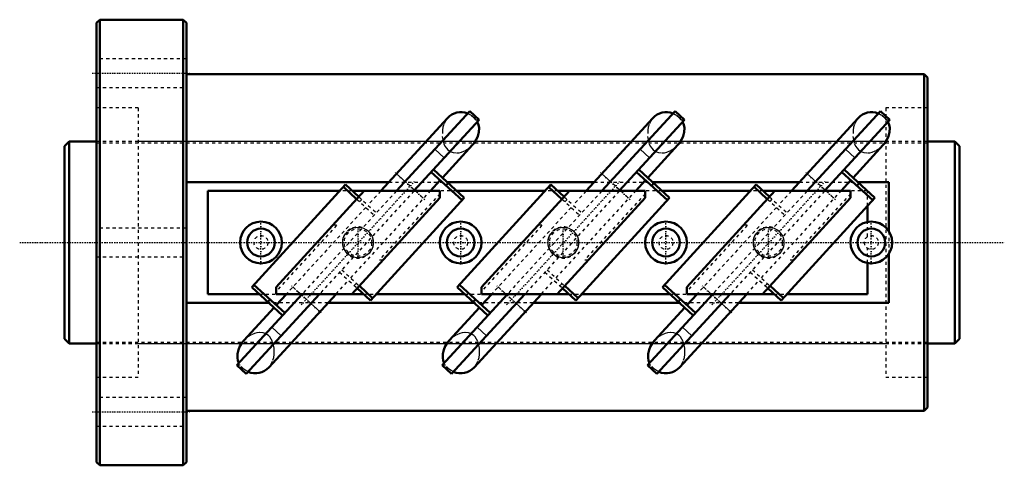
# Model space of a CAD drawing. Header units: millimetres. Extents: x -24 to 283, y -70 to 70.
import ezdxf

# ---------------------------------------------------------------- set-up
doc = ezdxf.new("R2010")
doc.units = ezdxf.units.MM
doc.linetypes.add('Center', pattern=[1.5, 0.45, -0.5, 0.05, -0.5])
doc.linetypes.add('Dashed', pattern=[2, 1, -1])
for name, color, linetype, lineweight in [('2d ConnectionPoints', 7, 'Continuous', 50), ('AM_0', 7, 'Continuous', 50), ('AM_4', 3, 'Continuous', 25), ('AM_5', 3, 'Continuous', 25), ('AM_7', 7, 'Center', 25), ('AM_9', 6, 'Dashed', 25)]:
    doc.layers.add(name, color=color, linetype=linetype, lineweight=lineweight)

# ---------------------------------------------------------------- blocks, each defined once
blk = doc.blocks.new('1_RR0100HBN6316_10_5N_0_in_HBN6316105RRG2279LC00G200_0')
at = {"layer": 'AM_0'}
for p, q in [((1, 69.5), (0, 68.5)), ((0, 68.5), (0, -68.5)), ((27, 69.5), (1, 69.5)), ((1, 69.5), (1, -69.5)), ((27, 69.5), (27, -69.5)), ((28, 68.5), (27, 69.5)), ((28, 68.5), (28, -68.5)), ((258, 52.5), (28, 52.5)), ((258, 52.5), (258, -52.5)), ((259, 51.5), (258, 52.5)), ((259, 51.5), (259, -51.5)), ((116.32, 41), (93.49, 16.07)), ((119.27, 38.3), (116.32, 41)), ((180.32, 41), (157.49, 16.07)), ((183.27, 38.3), (180.32, 41)), ((244.32, 41), (221.49, 16.07)), ((247.27, 38.3), (244.32, 41)), ((109.44, 38.81), (88.61, 16.07)), ((119.27, 38.3), (98.92, 16.07)), ((173.44, 38.81), (152.61, 16.07)), ((183.27, 38.3), (162.92, 16.07)), ((237.44, 38.81), (216.61, 16.07)), ((247.27, 38.3), (226.92, 16.07)), ((107.82, 20.16), (117.23, 30.44)), ((171.82, 20.16), (181.23, 30.44)), ((235.82, 20.16), (245.23, 30.44)), ((104.33, 21.98), (113.96, 13.17)), ((105.01, 22.72), (114.63, 13.91)), ((168.33, 21.98), (177.96, 13.17)), ((169.01, 22.72), (178.63, 13.91)), ((232.33, 21.98), (241.96, 13.17)), ((233.01, 22.72), (242.63, 13.91)), ((28, 18.85), (91.16, 18.85)), ((104.07, 16.07), (107.14, 19.42)), ((109.59, 18.52), (108.92, 17.78)), ((109.24, 18.85), (155.16, 18.85)), ((168.07, 16.07), (171.14, 19.42)), ((173.66, 18.46), (172.99, 17.72)), ((173.24, 18.85), (219.16, 18.85)), ((232.07, 16.07), (235.14, 19.42)), ((237.66, 18.46), (236.99, 17.72)), ((237.24, 18.85), (247, 18.85)), ((247, 3.46), (247, 18.85)), ((34.69, 16.07), (34.69, -16.07)), ((75.8, 16.07), (34.69, 16.07)), ((48.37, -13.91), (77.63, 18.06)), ((55.97, -13.88), (83.38, 16.07)), ((76.95, 17.32), (81.08, 13.55)), ((77.63, 18.06), (81.75, 14.29)), ((107.03, 16.07), (79.81, 16.07)), ((107.03, 16.07), (107.03, 13.88)), ((139.8, 16.07), (112.28, 16.07)), ((141.63, 18.06), (112.37, -13.91)), ((119.97, -13.88), (147.38, 16.07)), ((141.02, 17.26), (141.7, 18)), ((141.02, 17.26), (145.08, 13.55)), ((141.63, 18.06), (145.75, 14.29)), ((171.03, 16.07), (143.81, 16.07)), ((171.03, 16.07), (171.03, 13.88)), ((203.8, 16.07), (176.28, 16.07)), ((176.37, -13.91), (205.63, 18.06)), ((183.97, -13.88), (211.38, 16.07)), ((204.95, 17.32), (209.08, 13.55)), ((205.63, 18.06), (209.75, 14.29)), ((235.03, 16.07), (207.81, 16.07)), ((235.03, 16.07), (235.03, 13.88)), ((240.31, 16.07), (240.28, 16.07)), ((240.31, 16.03), (240.31, 16.07)), ((107.03, 13.88), (79.62, -16.07)), ((114.63, 13.91), (85.37, -18.06)), ((171.03, 13.88), (143.62, -16.07)), ((178.63, 13.91), (149.37, -18.06)), ((235.03, 13.88), (207.62, -16.07)), ((242.63, 13.91), (213.37, -18.06)), ((240.31, 6.39), (240.31, 11.37)), ((247, -18.85), (247, -3.46)), ((240.31, -16.07), (240.31, -6.39)), ((48.37, -13.91), (57.99, -22.72)), ((49.04, -13.17), (58.67, -21.98)), ((55.97, -16.07), (55.97, -13.88)), ((81.25, -14.29), (85.37, -18.06)), ((81.92, -13.55), (86.05, -17.32)), ((112.37, -13.91), (121.99, -22.72)), ((112.44, -13.97), (113.11, -13.23)), ((113.11, -13.23), (122.67, -21.98)), ((119.97, -16.07), (119.97, -13.88)), ((145.25, -14.29), (149.37, -18.06)), ((145.26, -14.27), (149.38, -18.05)), ((145.94, -13.54), (150.06, -17.31)), ((176.37, -13.91), (185.99, -22.72)), ((177.04, -13.17), (186.67, -21.98)), ((183.97, -16.07), (183.97, -13.88)), ((209.25, -14.29), (213.37, -18.06)), ((209.26, -14.27), (213.38, -18.05)), ((209.94, -13.54), (214.06, -17.31)), ((34.69, -16.07), (50.72, -16.07)), ((64.08, -16.07), (43.73, -38.3)), ((69.51, -16.07), (46.68, -41)), ((53.41, -18.52), (54.08, -17.78)), ((53.71, -38.95), (74.66, -16.07)), ((55.97, -16.07), (83.19, -16.07)), ((59.2, -16.07), (56.01, -19.56)), ((87.2, -16.07), (114.72, -16.07)), ((128.08, -16.07), (107.73, -38.3)), ((133.51, -16.07), (110.68, -41)), ((117.41, -18.52), (118.08, -17.78)), ((117.71, -38.95), (138.66, -16.07)), ((119.97, -16.07), (147.19, -16.07)), ((123.2, -16.07), (120.01, -19.56)), ((151.2, -16.07), (178.72, -16.07)), ((192.08, -16.07), (171.73, -38.3)), ((197.51, -16.07), (174.68, -41)), ((181.34, -18.46), (182.01, -17.72)), ((181.71, -38.95), (202.66, -16.07)), ((183.97, -16.07), (211.19, -16.07)), ((187.2, -16.07), (184.01, -19.56)), ((215.2, -16.07), (240.31, -16.07)), ((53.76, -18.85), (28, -18.85)), ((55.33, -20.3), (45.9, -30.6)), ((117.76, -18.85), (72.11, -18.85)), ((119.33, -20.3), (109.9, -30.6)), ((181.76, -18.85), (136.11, -18.85)), ((183.33, -20.3), (173.9, -30.6)), ((247, -18.85), (200.11, -18.85)), ((46.68, -41), (43.73, -38.3)), ((110.68, -41), (107.73, -38.3)), ((174.68, -41), (171.73, -38.3)), ((258, -52.5), (259, -51.5)), ((28, -52.5), (258, -52.5)), ((0, -68.5), (1, -69.5)), ((1, -69.5), (27, -69.5)), ((27, -69.5), (28, -68.5))]:
    blk.add_line(p, q, dxfattribs=at)
for points in [[(117.21, 30.42), (117.68, 30.98), (118.38, 32.04), (118.88, 33.17), (119.19, 34.44), (119.22, 35.72), (119.04, 36.7), (118.67, 37.64)], [(181.21, 30.42), (181.68, 30.98), (182.38, 32.04), (182.88, 33.17), (183.19, 34.44), (183.22, 35.72), (183.04, 36.7), (182.67, 37.64)], [(245.21, 30.42), (245.68, 30.98), (246.38, 32.04), (246.88, 33.17), (247.19, 34.44), (247.22, 35.72), (247.04, 36.7), (246.67, 37.64)], [(45.91, -30.59), (45.38, -31.23), (44.7, -32.29), (44.21, -33.43), (43.93, -34.69), (43.93, -35.97), (44.09, -36.79), (44.38, -37.59)], [(109.91, -30.59), (109.38, -31.23), (108.7, -32.29), (108.21, -33.43), (107.93, -34.69), (107.93, -35.97), (108.09, -36.79), (108.38, -37.59)], [(173.91, -30.59), (173.38, -31.23), (172.7, -32.29), (172.21, -33.43), (171.93, -34.69), (171.93, -35.97), (172.09, -36.79), (172.38, -37.59)]]:
    blk.add_lwpolyline(points, dxfattribs=at)
for centre, radius in [((51.25, 0), 6.5), ((113.5, 0), 6.5), ((177.5, 0), 6.5), ((241.5, 0), 6.5), ((51.25, 0), 4.33), ((113.5, 0), 4.33), ((177.5, 0), 4.33), ((241.5, 0), 4.33)]:
    blk.add_circle(centre, radius, dxfattribs=at)
for centre, start, end in [((113.64, 34.96), 69.1483, 137.53), ((177.64, 34.96), 69.1483, 137.53), ((241.64, 34.96), 69.1483, 137.53), ((49.51, -35.1), 247.0012, 317.53), ((113.51, -35.1), 247.0012, 317.53), ((177.51, -35.1), 247.0012, 317.53)]:
    blk.add_arc(centre, 5.7, start, end, dxfattribs=at)
at = {"layer": 'AM_4'}
for p, q in [((108.37, 26.39), (105.42, 29.09)), ((172.37, 26.39), (169.42, 29.09)), ((236.37, 26.39), (233.42, 29.09)), ((93.53, 21.43), (96.18, 19)), ((157.53, 21.43), (160.18, 19)), ((221.53, 21.43), (224.18, 19)), ((99.13, 16.3), (99.39, 16.07)), ((163.13, 16.3), (163.39, 16.07)), ((227.13, 16.3), (227.39, 16.07)), ((63.61, -16.07), (63.87, -16.3)), ((127.61, -16.07), (127.87, -16.3)), ((191.61, -16.07), (191.87, -16.3)), ((66.82, -19), (69.62, -21.57)), ((130.82, -19), (133.62, -21.57)), ((194.82, -19), (197.62, -21.57)), ((57.58, -29.09), (54.63, -26.39)), ((121.58, -29.09), (118.63, -26.39)), ((185.58, -29.09), (182.63, -26.39))]:
    blk.add_line(p, q, dxfattribs=at)
at = {"layer": 'AM_5', "linetype": 'Dashed'}
for centre in [(81.5, 0), (145.5, 0), (209.5, 0)]:
    blk.add_arc(centre, 4.86, 75, 15, dxfattribs=at)
at = {"layer": 'AM_7'}
for p, q in [((-1.4, 52.83), (29.4, 52.83)), ((102.35, 13.35), (93.11, 21.82)), ((166.35, 13.35), (157.11, 21.82)), ((230.35, 13.35), (221.11, 21.82)), ((63.8, -19.48), (99.35, 19.35)), ((127.8, -19.48), (163.35, 19.35)), ((191.8, -19.48), (227.35, 19.35)), ((51.25, -6.83), (51.25, 6.82)), ((113.5, -6.83), (113.5, 6.82)), ((177.5, -6.83), (177.5, 6.82)), ((241.5, -6.83), (241.5, 6.82)), ((81.5, -4.5), (81.5, 4.5)), ((145.5, -4.5), (145.5, 4.5)), ((209.5, -4.5), (209.5, 4.5)), ((70.04, -21.95), (60.79, -13.48)), ((134.04, -21.95), (124.79, -13.48)), ((198.04, -21.95), (188.79, -13.48)), ((-1.4, -52.83), (29.4, -52.83))]:
    blk.add_line(p, q, dxfattribs=at)
at = {"layer": 'AM_9'}
for p, q in [((28, 57.33), (0, 57.33)), ((0, 48.33), (28, 48.33)), ((13, 42), (0, 42)), ((13, 42), (13, -42)), ((246, 42), (246, -42)), ((259, 42), (246, 42)), ((109.02, 38.31), (108.78, 37.95)), ((109.39, 38.77), (109.02, 38.31)), ((109.48, 38.85), (109.39, 38.77)), ((118.27, 38.29), (119.26, 38.29)), ((173.02, 38.31), (172.78, 37.95)), ((173.39, 38.77), (173.02, 38.31)), ((173.48, 38.85), (173.39, 38.77)), ((182.27, 38.29), (183.26, 38.29)), ((237.02, 38.31), (236.78, 37.95)), ((237.39, 38.77), (237.02, 38.31)), ((237.48, 38.85), (237.39, 38.77)), ((246.27, 38.29), (247.26, 38.29)), ((246, 31.5), (13, 31.5)), ((91.16, 18.85), (109.24, 18.85)), ((99.13, 16.3), (96.18, 19)), ((155.16, 18.85), (173.24, 18.85)), ((163.13, 16.3), (160.18, 19)), ((219.16, 18.85), (237.24, 18.85)), ((227.13, 16.3), (224.18, 19)), ((93.49, 16.07), (64.08, -16.07)), ((98.92, 16.07), (69.51, -16.07)), ((79.81, 16.07), (75.8, 16.07)), ((79.22, -11.08), (104.07, 16.07)), ((88.61, 16.07), (84.6, 11.68)), ((99.39, 16.07), (101.93, 13.73)), ((112.28, 16.07), (107.03, 16.07)), ((157.49, 16.07), (128.08, -16.07)), ((162.92, 16.07), (133.51, -16.07)), ((143.81, 16.07), (139.8, 16.07)), ((143.24, -11.06), (168.07, 16.07)), ((152.61, 16.07), (148.6, 11.68)), ((163.39, 16.07), (165.93, 13.73)), ((176.28, 16.07), (171.03, 16.07)), ((221.49, 16.07), (192.08, -16.07)), ((226.92, 16.07), (197.51, -16.07)), ((207.81, 16.07), (203.8, 16.07)), ((207.24, -11.06), (232.07, 16.07)), ((216.61, 16.07), (212.6, 11.68)), ((227.39, 16.07), (229.93, 13.73)), ((240.28, 16.07), (235.03, 16.07)), ((240.31, 11.37), (240.31, 16.03)), ((81.08, 13.55), (86.58, 8.51)), ((81.75, 14.29), (87.26, 9.25)), ((81.99, 12.71), (82.67, 13.45)), ((107.03, 15.23), (88.19, -5.36)), ((145.08, 13.55), (150.58, 8.51)), ((145.75, 14.29), (151.26, 9.25)), ((145.99, 12.71), (146.67, 13.45)), ((171.03, 15.23), (152.19, -5.36)), ((209.08, 13.55), (214.58, 8.51)), ((209.75, 14.29), (215.26, 9.25)), ((209.93, 12.77), (210.6, 13.51)), ((235.03, 15.23), (216.19, -5.36)), ((83.93, 10.94), (59.2, -16.07)), ((147.93, 10.94), (123.2, -16.07)), ((211.93, 10.94), (187.2, -16.07)), ((240.31, 1.81), (240.31, 6.39)), ((28, 4.5), (0, 4.5)), ((74.81, 5.36), (55.97, -15.23)), ((74.81, 5.36), (73.58, 5.36)), ((138.81, 5.36), (119.97, -15.23)), ((138.81, 5.36), (137.58, 5.36)), ((202.81, 5.36), (183.97, -15.23)), ((202.81, 5.36), (201.58, 5.36)), ((247, 3.46), (247, -3.46)), ((240.31, -6.39), (240.31, -1.81)), ((0, -4.5), (28, -4.5)), ((88.19, -5.36), (89.42, -5.36)), ((152.19, -5.36), (153.42, -5.36)), ((216.19, -5.36), (217.42, -5.36)), ((76.42, -8.51), (81.92, -13.55)), ((140.43, -8.5), (145.94, -13.54)), ((204.43, -8.5), (209.94, -13.54)), ((74.66, -16.07), (78.55, -11.82)), ((75.74, -9.25), (81.25, -14.29)), ((138.66, -16.07), (142.56, -11.8)), ((139.74, -9.25), (145.25, -14.29)), ((139.76, -9.24), (145.26, -14.27)), ((202.66, -16.07), (206.56, -11.8)), ((203.74, -9.25), (209.25, -14.29)), ((203.76, -9.24), (209.26, -14.27)), ((61.21, -13.87), (63.61, -16.07)), ((81.01, -12.71), (80.33, -13.45)), ((125.21, -13.87), (127.61, -16.07)), ((145.09, -12.76), (144.41, -13.5)), ((189.21, -13.87), (191.61, -16.07)), ((209.09, -12.76), (208.41, -13.5)), ((50.72, -16.07), (55.97, -16.07)), ((66.82, -19), (63.87, -16.3)), ((83.19, -16.07), (87.2, -16.07)), ((114.72, -16.07), (119.97, -16.07)), ((130.82, -19), (127.87, -16.3)), ((147.19, -16.07), (151.2, -16.07)), ((178.72, -16.07), (183.97, -16.07)), ((194.82, -19), (191.87, -16.3)), ((211.19, -16.07), (215.2, -16.07)), ((72.11, -18.85), (53.76, -18.85)), ((136.11, -18.85), (117.76, -18.85)), ((200.11, -18.85), (181.76, -18.85)), ((13, -31.5), (246, -31.5)), ((44.78, -38.29), (43.74, -38.29)), ((53.34, -39.31), (53.76, -38.9)), ((108.78, -38.29), (107.74, -38.29)), ((117.34, -39.31), (117.76, -38.9)), ((118.14, -38.42), (118.44, -37.95)), ((172.78, -38.29), (171.74, -38.29)), ((181.34, -39.31), (181.76, -38.9)), ((0, -42), (13, -42)), ((246, -42), (259, -42)), ((28, -48.33), (0, -48.33)), ((0, -57.33), (28, -57.33))]:
    blk.add_line(p, q, dxfattribs=at)
for points in [[(118.27, 38.29), (117.74, 38.9), (117.07, 39.46), (116.41, 39.86), (115.63, 40.2), (114.96, 40.39), (114.23, 40.51), (113.5, 40.55), (112.74, 40.5), (112.1, 40.38), (111.49, 40.19), (110.99, 39.97), (110.63, 39.78)], [(115.67, 40.29), (116.9, 39.64), (117.63, 39.03), (118.27, 38.29), (118.27, 38.29)], [(182.27, 38.29), (181.74, 38.9), (181.07, 39.46), (180.41, 39.86), (179.63, 40.2), (178.96, 40.39), (178.23, 40.51), (177.5, 40.55), (176.74, 40.5), (176.1, 40.38), (175.49, 40.19), (174.99, 39.97), (174.63, 39.78)], [(179.67, 40.29), (180.9, 39.64), (181.63, 39.03), (182.27, 38.29), (182.27, 38.29)], [(246.27, 38.29), (245.74, 38.9), (245.07, 39.46), (244.41, 39.86), (243.63, 40.2), (242.96, 40.39), (242.23, 40.51), (241.5, 40.55), (240.74, 40.5), (240.1, 40.38), (239.49, 40.19), (238.99, 39.97), (238.63, 39.78)], [(243.67, 40.29), (244.9, 39.64), (245.63, 39.03), (246.27, 38.29), (246.27, 38.29)], [(108.78, 37.95), (108.75, 37.89), (108.23, 36.8), (107.97, 35.93), (107.81, 35.03), (107.77, 33.1), (107.94, 31.95), (108.28, 30.78), (108.61, 30.07), (109.06, 29.38), (109.46, 28.94), (109.95, 28.55), (110.5, 28.25), (111.14, 28.03), (112.26, 27.92), (113.03, 28.01), (113.8, 28.2), (114.79, 28.6), (115.72, 29.14), (116.78, 29.99), (117.21, 30.42)], [(172.78, 37.95), (172.75, 37.89), (172.23, 36.8), (171.97, 35.93), (171.81, 35.03), (171.77, 33.1), (171.94, 31.95), (172.28, 30.78), (172.61, 30.07), (173.06, 29.38), (173.46, 28.94), (173.95, 28.55), (174.5, 28.25), (175.14, 28.03), (176.26, 27.92), (177.03, 28.01), (177.8, 28.2), (178.79, 28.6), (179.72, 29.14), (180.78, 29.99), (181.21, 30.42)], [(236.78, 37.95), (236.75, 37.89), (236.23, 36.8), (235.97, 35.93), (235.81, 35.03), (235.77, 33.1), (235.94, 31.95), (236.28, 30.78), (236.61, 30.07), (237.06, 29.38), (237.46, 28.94), (237.95, 28.55), (238.5, 28.25), (239.14, 28.03), (240.26, 27.92), (241.03, 28.01), (241.8, 28.2), (242.79, 28.6), (243.72, 29.14), (244.78, 29.99), (245.21, 30.42)], [(78.13, 3.36), (77.25, 2.26), (76.91, 1.54), (76.7, 0.78), (76.64, 0.02), (76.7, -0.74), (76.88, -1.47), (77.19, -2.15), (77.6, -2.79), (78.12, -3.34), (78.74, -3.83), (79.43, -4.21), (80.2, -4.49), (81.01, -4.63), (81.86, -4.64), (82.69, -4.52), (83.5, -4.25), (84.24, -3.84), (84.9, -3.33), (85.46, -2.7), (85.88, -2.02), (86.18, -1.26), (86.33, -0.51), (86.36, 0.26), (86.25, 1.01), (86.02, 1.72), (85.67, 2.39), (85.23, 2.99), (84.67, 3.53), (84.03, 3.98), (83.3, 4.33), (82.52, 4.55), (81.68, 4.65), (80.84, 4.61), (80.01, 4.43), (79.23, 4.12), (78.13, 3.36)], [(142.13, 3.36), (141.25, 2.26), (140.91, 1.54), (140.7, 0.78), (140.64, 0.02), (140.7, -0.74), (140.88, -1.47), (141.19, -2.15), (141.6, -2.79), (142.12, -3.34), (142.74, -3.83), (143.43, -4.21), (144.2, -4.49), (145.01, -4.63), (145.86, -4.64), (146.69, -4.52), (147.5, -4.25), (148.24, -3.84), (148.9, -3.33), (149.46, -2.7), (149.88, -2.02), (150.18, -1.26), (150.33, -0.51), (150.36, 0.26), (150.25, 1.01), (150.02, 1.72), (149.67, 2.39), (149.23, 2.99), (148.67, 3.53), (148.03, 3.98), (147.3, 4.33), (146.52, 4.55), (145.68, 4.65), (144.84, 4.61), (144.01, 4.43), (143.23, 4.12), (142.13, 3.36)], [(206.13, 3.36), (205.25, 2.26), (204.91, 1.54), (204.7, 0.78), (204.64, 0.02), (204.7, -0.74), (204.88, -1.47), (205.19, -2.15), (205.6, -2.79), (206.12, -3.34), (206.74, -3.83), (207.43, -4.21), (208.2, -4.49), (209.01, -4.63), (209.86, -4.64), (210.69, -4.52), (211.5, -4.25), (212.24, -3.84), (212.9, -3.33), (213.46, -2.7), (213.88, -2.02), (214.18, -1.26), (214.33, -0.51), (214.36, 0.26), (214.25, 1.01), (214.02, 1.72), (213.67, 2.39), (213.23, 2.99), (212.67, 3.53), (212.03, 3.98), (211.3, 4.33), (210.52, 4.55), (209.68, 4.65), (208.84, 4.61), (208.01, 4.43), (207.23, 4.12), (206.13, 3.36)], [(54.44, -37.95), (54.48, -37.88), (54.98, -36.75), (55.22, -35.86), (55.35, -34.94), (55.39, -33.97), (55.33, -32.99), (55.15, -31.93), (54.81, -30.87), (54.46, -30.15), (53.97, -29.46), (53.57, -29.04), (53.08, -28.67), (52.54, -28.39), (51.91, -28.19), (50.78, -28.1), (50, -28.19), (49.23, -28.39), (48.24, -28.81), (47.31, -29.37), (46.26, -30.23), (45.91, -30.59)], [(118.44, -37.95), (118.48, -37.88), (118.98, -36.75), (119.22, -35.86), (119.35, -34.94), (119.39, -33.97), (119.33, -32.99), (119.15, -31.93), (118.81, -30.87), (118.46, -30.15), (117.97, -29.46), (117.57, -29.04), (117.08, -28.67), (116.54, -28.39), (115.91, -28.19), (114.78, -28.1), (114, -28.19), (113.23, -28.39), (112.24, -28.81), (111.31, -29.37), (110.26, -30.23), (109.91, -30.59)], [(182.44, -37.95), (182.48, -37.88), (182.98, -36.75), (183.22, -35.86), (183.35, -34.94), (183.39, -33.97), (183.33, -32.99), (183.15, -31.93), (182.81, -30.87), (182.46, -30.15), (181.97, -29.46), (181.57, -29.04), (181.08, -28.67), (180.54, -28.39), (179.91, -28.19), (178.78, -28.1), (178, -28.19), (177.23, -28.39), (176.24, -28.81), (175.31, -29.37), (174.26, -30.23), (173.91, -30.59)], [(47.28, -40.34), (46.49, -39.93), (45.75, -39.39), (44.78, -38.29)], [(45.49, -39.11), (46.15, -39.63), (47.11, -40.16), (47.75, -40.39), (48.45, -40.57), (49.18, -40.66), (49.94, -40.66), (50.61, -40.59), (51.27, -40.44), (52.39, -39.98)], [(111.28, -40.34), (110.49, -39.93), (109.75, -39.39), (108.78, -38.29)], [(109.49, -39.11), (110.15, -39.63), (111.11, -40.16), (111.75, -40.39), (112.45, -40.57), (113.18, -40.66), (113.94, -40.66), (114.61, -40.59), (115.27, -40.44), (116.39, -39.98)], [(175.28, -40.34), (174.49, -39.93), (173.75, -39.39), (172.78, -38.29)], [(173.49, -39.11), (174.15, -39.63), (175.11, -40.16), (175.75, -40.39), (176.45, -40.57), (177.18, -40.66), (177.94, -40.66), (178.61, -40.59), (179.27, -40.44), (180.39, -39.98)]]:
    blk.add_lwpolyline(points, dxfattribs=at)
for centre, radius in [((81.5, 0), 4.28), ((145.5, 0), 4.28), ((209.5, 0), 4.28), ((51.25, 0), 2.17), ((113.5, 0), 2.17), ((177.5, 0), 2.17), ((241.5, 0), 2.17)]:
    blk.add_circle(centre, radius, dxfattribs=at)
for centre, start, end in [((113.64, 34.96), 137.53, 148.4074), ((177.64, 34.96), 137.53, 148.4074), ((241.64, 34.96), 137.53, 148.4074), ((49.51, -35.1), 317.53, 330.0092), ((113.51, -35.1), 317.53, 330.0092), ((177.51, -35.1), 317.53, 330.0092)]:
    blk.add_arc(centre, 5.7, start, end, dxfattribs=at)
blk = doc.blocks.new('2_RR0100HBN6316_10_50S_0_in_HBN6316105RRG2279LC00G200_0')
at = {"layer": 'AM_0'}
for p, q in [((-8.5, 31.5), (-10, 30)), ((0, 31.5), (-8.5, 31.5)), ((-8.5, 31.5), (-8.5, -31.5)), ((267.5, 31.5), (259, 31.5)), ((269, 30), (267.5, 31.5)), ((267.5, 31.5), (267.5, -31.5)), ((-10, 30), (-10, -30)), ((269, 30), (269, -30)), ((-10, -30), (-8.5, -31.5)), ((267.5, -31.5), (269, -30)), ((-8.5, -31.5), (0, -31.5)), ((259, -31.5), (267.5, -31.5))]:
    blk.add_line(p, q, dxfattribs=at)
at = {"layer": 'AM_5', "linetype": 'Dashed'}
for p, q in [((0, 31.04), (259, 31.04)), ((0, -31.04), (259, -31.04))]:
    blk.add_line(p, q, dxfattribs=at)
at = {"layer": 'AM_7'}
blk.add_line((-23.95, 0), (282.95, 0), dxfattribs=at)
at = {"layer": 'AM_9'}
for p, q in [((259, 31.5), (0, 31.5)), ((0, -31.5), (259, -31.5))]:
    blk.add_line(p, q, dxfattribs=at)

msp = doc.modelspace()

# ---------------------------------------------------------------- linework, layer by layer
at = {"layer": '2d ConnectionPoints'}
msp.add_point((0, 0), dxfattribs=at)
msp.add_point((0, 0), dxfattribs=at)

# ---------------------------------------------------------------- block references
for name in ['1_RR0100HBN6316_10_5N_0_in_HBN6316105RRG2279LC00G200_0', '2_RR0100HBN6316_10_50S_0_in_HBN6316105RRG2279LC00G200_0']:
    msp.add_blockref(name, (0, 0))

doc.saveas('drawing.dxf')
